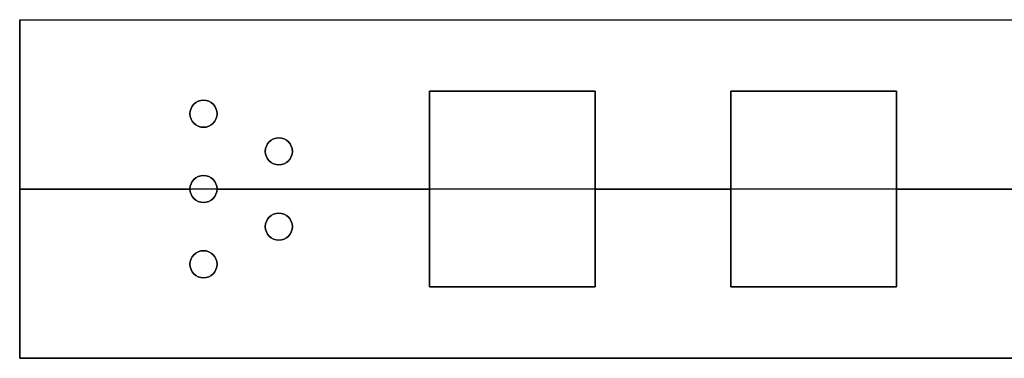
# Model space of a CAD drawing. Header units: millimetres. Extents: x -1110 to 1090, y -14 to 15.
# Tile 1 of 11: x -1110 to -1044, y -10 to 13. Entities that reach past the tile are written whole.
import ezdxf

# ---------------------------------------------------------------- set-up
doc = ezdxf.new("R2010")
doc.units = ezdxf.units.MM
doc.layers.add('METAL NEGRO', color=7, linetype='Continuous')

msp = doc.modelspace()

# ---------------------------------------------------------------- linework, layer by layer
at = {"layer": 'METAL NEGRO'}
for p, q in [((-1109.797, 12.758, 720.517), (-1109.797, -9.742, 720.517)), ((-1109.797, 12.758, 720.517), (-960.797, 12.758, 720.517)), ((-1082.597, 8.008, 729.517), (-1071.597, 8.008, 729.517)), ((-1082.597, -4.992, 729.517), (-1082.597, 8.008, 729.517)), ((-1077.097, 8.008, 729.767), (-1077.097, 8.008, 729.267)), ((-1071.597, 8.008, 729.517), (-1071.597, -4.992, 729.517)), ((-1062.597, -4.992, 729.517), (-1062.597, 8.008, 729.517)), ((-1062.597, 8.008, 729.517), (-1051.597, 8.008, 729.517)), ((-1057.097, 8.008, 729.767), (-1057.097, 8.008, 729.267)), ((-1051.597, 8.008, 729.517), (-1051.597, -4.992, 729.517)), ((-1098.497, 6.508, 729.767), (-1098.497, 6.508, 729.267)), ((-1096.697, 6.508, 729.767), (-1096.697, 6.508, 729.267)), ((-1093.497, 4.008, 729.767), (-1093.497, 4.008, 729.267)), ((-1091.697, 4.008, 729.767), (-1091.697, 4.008, 729.267)), ((-1030.297, 1.508, 711.267), (-1109.797, 1.508, 711.267)), ((-1109.797, 1.508, 711.267), (-1109.797, 1.508, 729.767)), ((-1109.797, 1.508, 729.767), (-1098.497, 1.508, 729.767)), ((-1098.497, 1.508, 729.767), (-1098.497, 1.508, 729.267)), ((-1096.697, 1.508, 729.767), (-1096.697, 1.508, 729.267)), ((-1096.697, 1.508, 729.767), (-1082.597, 1.508, 729.767)), ((-1082.597, 1.508, 729.267), (-1082.597, 1.508, 729.767)), ((-1071.597, 1.508, 729.267), (-1071.597, 1.508, 729.767)), ((-1071.597, 1.508, 729.767), (-1062.597, 1.508, 729.767)), ((-1062.597, 1.508, 729.267), (-1062.597, 1.508, 729.767)), ((-1051.597, 1.508, 729.267), (-1051.597, 1.508, 729.767)), ((-1051.597, 1.508, 729.767), (-1042.597, 1.508, 729.767)), ((-1093.497, -0.992, 729.767), (-1093.497, -0.992, 729.267)), ((-1091.697, -0.992, 729.767), (-1091.697, -0.992, 729.267)), ((-1098.497, -3.492, 729.767), (-1098.497, -3.492, 729.267)), ((-1096.697, -3.492, 729.767), (-1096.697, -3.492, 729.267)), ((-1082.597, -4.992, 729.517), (-1071.597, -4.992, 729.517)), ((-1077.097, -4.992, 729.267), (-1077.097, -4.992, 729.767)), ((-1062.597, -4.992, 729.517), (-1051.597, -4.992, 729.517)), ((-1057.097, -4.992, 729.267), (-1057.097, -4.992, 729.767)), ((-1109.797, -9.742, 720.517), (-960.797, -9.742, 720.517))]:
    msp.add_line(p, q, dxfattribs=at)
at = {"layer": 'METAL NEGRO', "extrusion": (0, 0, -1)}
for centre, start, end in [((1097.597, 6.508, -729.267), 270, 90), ((1097.597, 6.508, -729.517), 270, 90), ((1097.597, 6.508, -729.267), 90, 270), ((1097.597, 6.508, -729.517), 90, 270), ((1092.597, 4.008, -729.267), 270, 90), ((1092.597, 4.008, -729.517), 270, 90), ((1092.597, 4.008, -729.267), 90, 270), ((1092.597, 4.008, -729.517), 90, 270), ((1097.597, 1.508, -729.267), 270, 90), ((1097.597, 1.508, -729.517), 270, 90), ((1097.597, 1.508, -729.267), 90, 270), ((1097.597, 1.508, -729.517), 90, 270), ((1092.597, -0.992, -729.267), 270, 90), ((1092.597, -0.992, -729.517), 270, 90), ((1092.597, -0.992, -729.267), 90, 270), ((1092.597, -0.992, -729.517), 90, 270), ((1097.597, -3.492, -729.267), 270, 90), ((1097.597, -3.492, -729.517), 270, 90), ((1097.597, -3.492, -729.267), 90, 270), ((1097.597, -3.492, -729.517), 90, 270)]:
    msp.add_arc(centre, 0.9, start, end, dxfattribs=at)
at = {"layer": 'METAL NEGRO'}
for centre, start, end in [((-1097.597, 6.508, 729.767), 90, 270), ((-1097.597, 6.508, 729.767), 270, 90), ((-1092.597, 4.008, 729.767), 90, 270), ((-1092.597, 4.008, 729.767), 270, 90), ((-1097.597, 1.508, 729.767), 90, 270), ((-1097.597, 1.508, 729.767), 270, 90), ((-1092.597, -0.992, 729.767), 90, 270), ((-1092.597, -0.992, 729.767), 270, 90), ((-1097.597, -3.492, 729.767), 90, 270), ((-1097.597, -3.492, 729.767), 270, 90)]:
    msp.add_arc(centre, 0.9, start, end, dxfattribs=at)
for points in [[(-1109.797, 12.758, 711.267), (-960.797, 12.758, 711.267)], [(-1109.797, -9.742, 711.267), (-1109.797, 12.758, 711.267)], [(-1109.797, -9.742, 729.767), (-1109.797, 12.758, 729.767)], [(-1109.797, 12.758, 729.767), (-1109.797, 12.758, 711.267)], [(-1109.797, 12.758, 729.767), (-960.797, 12.758, 729.767)], [(-1082.597, 8.008, 729.267), (-1071.597, 8.008, 729.267)], [(-1071.597, 8.008, 729.767), (-1082.597, 8.008, 729.767)], [(-1082.597, 8.008, 729.767), (-1082.597, 8.008, 729.267)], [(-1082.597, -4.992, 729.267), (-1082.597, 8.008, 729.267)], [(-1082.597, 8.008, 729.767), (-1082.597, -4.992, 729.767)], [(-1071.597, 8.008, 729.267), (-1071.597, -4.992, 729.267)], [(-1071.597, -4.992, 729.767), (-1071.597, 8.008, 729.767)], [(-1071.597, 8.008, 729.767), (-1071.597, 8.008, 729.267)], [(-1062.597, -4.992, 729.267), (-1062.597, 8.008, 729.267)], [(-1062.597, 8.008, 729.267), (-1062.597, 8.008, 729.767)], [(-1062.597, 8.008, 729.767), (-1062.597, -4.992, 729.767)], [(-1062.597, 8.008, 729.267), (-1051.597, 8.008, 729.267)], [(-1051.597, 8.008, 729.767), (-1062.597, 8.008, 729.767)], [(-1051.597, 8.008, 729.267), (-1051.597, -4.992, 729.267)], [(-1051.597, -4.992, 729.767), (-1051.597, 8.008, 729.767)], [(-1051.597, 8.008, 729.767), (-1051.597, 8.008, 729.267)], [(-1097.597, 7.408, 729.267), (-1097.597, 7.408, 729.767)], [(-1097.597, 5.608, 729.767), (-1097.597, 5.608, 729.267)], [(-1092.597, 4.908, 729.267), (-1092.597, 4.908, 729.767)], [(-1092.597, 3.108, 729.767), (-1092.597, 3.108, 729.267)], [(-1097.597, 2.408, 729.267), (-1097.597, 2.408, 729.767)], [(-1097.597, 0.608, 729.767), (-1097.597, 0.608, 729.267)], [(-1092.597, -0.092, 729.267), (-1092.597, -0.092, 729.767)], [(-1092.597, -1.892, 729.767), (-1092.597, -1.892, 729.267)], [(-1097.597, -2.592, 729.267), (-1097.597, -2.592, 729.767)], [(-1097.597, -4.392, 729.767), (-1097.597, -4.392, 729.267)], [(-1082.597, -4.992, 729.767), (-1082.597, -4.992, 729.267)], [(-1071.597, -4.992, 729.267), (-1082.597, -4.992, 729.267)], [(-1082.597, -4.992, 729.767), (-1071.597, -4.992, 729.767)], [(-1071.597, -4.992, 729.267), (-1071.597, -4.992, 729.767)], [(-1062.597, -4.992, 729.767), (-1062.597, -4.992, 729.267)], [(-1051.597, -4.992, 729.267), (-1062.597, -4.992, 729.267)], [(-1062.597, -4.992, 729.767), (-1051.597, -4.992, 729.767)], [(-1051.597, -4.992, 729.267), (-1051.597, -4.992, 729.767)], [(-960.797, -9.742, 711.267), (-1109.797, -9.742, 711.267)], [(-1109.797, -9.742, 711.267), (-1109.797, -9.742, 729.767)], [(-1109.797, -9.742, 729.767), (-960.797, -9.742, 729.767)]]:
    msp.add_open_spline(points, degree=1, dxfattribs=at)

doc.saveas('drawing.dxf')
